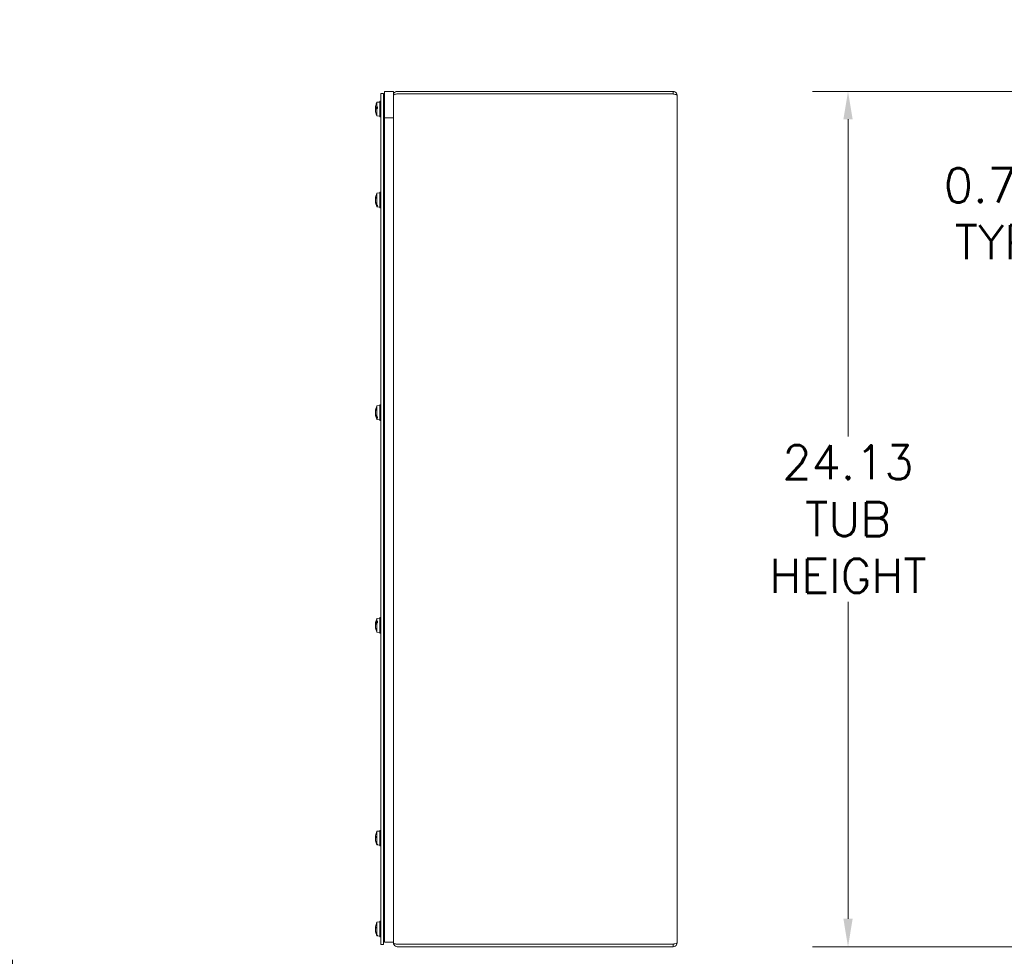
# Model space of a CAD drawing. Header units: inches. Extents: x 4 to 131, y 11 to 81.
# Tile 36 of 44: x 48 to 75, y 36 to 62. Entities that reach past the tile are written whole.
import ezdxf

# ---------------------------------------------------------------- set-up
doc = ezdxf.new("R2010")
doc.units = ezdxf.units.IN
doc.header["$LTSCALE"] = 8
doc.header["$MEASUREMENT"] = 0
doc.layers.add('Dimension (ANSI)', color=7, linetype='Continuous', lineweight=13)
doc.layers.add('Visible (ANSI)', color=7, linetype='Continuous', lineweight=13)
doc.styles.add('Note Text (ANSI)', font='RomanS.shx')
doc.dimstyles.new('Default (ANSI)', dxfattribs={"dimscale": 8, "dimtxt": 0.12, "dimasz": 0.098425, "dimexe": 0.125, "dimexo": 0.0625, "dimgap": 0.031496, "dimtad": 0, "dimtih": 1, "dimtoh": 1, "dimdec": 3, "dimrnd": 1e-08, "dimzin": 0, "dimdsep": 46, "dimtxsty": 'Note Text (ANSI)', "dimcen": 0.09, "dimdle": 0.393701, "dimclrd": 256, "dimclre": 256, "dimclrt": 256, "dimadec": 0, "dimazin": 1, "dimtfac": 1, "dimtofl": 0, "dimtmove": 0, "dimatfit": 3, "dimfxl": 0, "dimtolj": 1, "dimtzin": 4, "dimlwd": -1, "dimlwe": -1, "dimarcsym": 0})

# ---------------------------------------------------------------- blocks, each defined once
blk = doc.blocks.new('*D8')
at = {"layer": 'Defpoints', "color": 0}
for p in [(70.942, 60.443), (78.936, 60.443), (78.936, 36.318)]:
    blk.add_point(p, dxfattribs=at)
at = {"layer": 'Dimension (ANSI)'}
for p, q in [((78.436, 60.443), (69.942, 60.443)), ((70.942, 59.655), (70.942, 50.712)), ((70.942, 37.105), (70.942, 46.048)), ((78.436, 36.318), (69.942, 36.318))]:
    blk.add_line(p, q, dxfattribs=at)
for points in [[(70.811, 59.655), (71.073, 59.655), (70.942, 60.443)], [(70.811, 37.105), (71.073, 37.105), (70.942, 36.318)]]:
    blk.add_solid(points, dxfattribs=at)
at = {"layer": 'Dimension (ANSI)', "insert": (70.942, 48.38), "char_height": 0.96, "attachment_point": 5, "style": 'Note Text (ANSI)'}
blk.add_mtext('\\A1;24.13\\PTUB\\PHEIGHT', dxfattribs=at)
blk = doc.blocks.new('*D11')
at = {"layer": 'Defpoints', "color": 0}
for p in [(78.936, 60.443), (77.588, 59.693), (79.612, 59.693)]:
    blk.add_point(p, dxfattribs=at)
at = {"layer": 'Dimension (ANSI)'}
for p, q in [((77.588, 61.23), (77.588, 62.018)), ((78.436, 60.443), (76.588, 60.443)), ((79.112, 59.693), (76.588, 59.693)), ((77.588, 58.905), (77.588, 58.118)), ((77.588, 56.992), (77.588, 58.118)), ((76.801, 56.992), (77.588, 56.992))]:
    blk.add_line(p, q, dxfattribs=at)
for points in [[(77.457, 61.23), (77.719, 61.23), (77.588, 60.443)], [(77.457, 58.905), (77.719, 58.905), (77.588, 59.693)]]:
    blk.add_solid(points, dxfattribs=at)
at = {"layer": 'Dimension (ANSI)', "insert": (75.086, 56.992), "char_height": 0.96, "attachment_point": 5, "style": 'Note Text (ANSI)'}
blk.add_mtext('\\A1;0.75\\PTYP', dxfattribs=at)
blk = doc.blocks.new('*D12')
at = {"layer": 'Defpoints', "color": 0}
for p in [(78.861, 65.011), (78.861, 60.368), (81.924, 59.943)]:
    blk.add_point(p, dxfattribs=at)
at = {"layer": 'Dimension (ANSI)'}
for p, q in [((78.861, 60.868), (78.861, 66.011)), ((81.924, 60.443), (81.924, 66.011)), ((78.861, 65.011), (77.616, 65.011)), ((81.136, 65.011), (79.648, 65.011))]:
    blk.add_line(p, q, dxfattribs=at)
for points in [[(79.648, 65.142), (79.648, 64.88), (78.861, 65.011)], [(81.136, 65.142), (81.136, 64.88), (81.924, 65.011)]]:
    blk.add_solid(points, dxfattribs=at)
at = {"layer": 'Dimension (ANSI)', "insert": (75.902, 65.011), "char_height": 0.96, "attachment_point": 5, "style": 'Note Text (ANSI)'}
blk.add_mtext('\\A1;3.06\\PTYP', dxfattribs=at)
blk = doc.blocks.new('*D14')
at = {"layer": 'Defpoints', "color": 0}
for p in [(79.611, 37.068), (78.861, 36.392), (79.611, 34.472)]:
    blk.add_point(p, dxfattribs=at)
at = {"layer": 'Dimension (ANSI)'}
for p, q in [((79.611, 36.568), (79.611, 33.472)), ((78.861, 35.892), (78.861, 33.472)), ((78.074, 34.472), (76.226, 34.472)), ((80.398, 34.472), (81.186, 34.472))]:
    blk.add_line(p, q, dxfattribs=at)
for points in [[(78.074, 34.603), (78.074, 34.341), (78.861, 34.472)], [(80.398, 34.603), (80.398, 34.341), (79.611, 34.472)]]:
    blk.add_solid(points, dxfattribs=at)
at = {"layer": 'Dimension (ANSI)', "insert": (74.511, 35.112), "char_height": 0.96, "attachment_point": 2, "style": 'Note Text (ANSI)'}
blk.add_mtext('\\A1;0.75\\PTYP', dxfattribs=at)
blk = doc.blocks.new('*D20')
at = {"layer": 'Defpoints', "color": 0}
for p in [(47.363, 36.443), (47.3, 36.38), (47.363, 33.231)]:
    blk.add_point(p, dxfattribs=at)
at = {"layer": 'Dimension (ANSI)'}
for p, q in [((47.3, 35.88), (47.3, 32.231)), ((47.363, 35.943), (47.363, 32.231)), ((46.513, 33.231), (45.726, 33.231)), ((48.15, 33.231), (49.395, 33.231))]:
    blk.add_line(p, q, dxfattribs=at)
for points in [[(46.513, 33.362), (46.513, 33.099), (47.3, 33.231)], [(48.15, 33.362), (48.15, 33.099), (47.363, 33.231)]]:
    blk.add_solid(points, dxfattribs=at)
at = {"layer": 'Dimension (ANSI)', "insert": (49.647, 33.962), "char_height": 0.96, "attachment_point": 1, "style": 'Note Text (ANSI)'}
blk.add_mtext('\\A1;(0.06)', dxfattribs=at)

msp = doc.modelspace()

# ---------------------------------------------------------------- linework, layer by layer
at = {"layer": 'Visible (ANSI)'}
for p, q in [((57.76011, 60.38024), (57.83411, 60.38024)), ((57.76011, 60.38024), (57.76011, 36.38024)), ((57.83411, 36.38024), (57.83411, 60.38024)), ((57.86611, 60.44274), (58.11611, 60.44274)), ((57.86611, 60.44274), (57.86611, 59.69274)), ((57.86611, 60.44274), (58.11611, 60.44274)), ((57.86611, 60.44274), (57.86611, 36.44274)), ((58.11611, 59.69274), (58.11611, 60.44274)), ((58.11611, 36.44274), (58.11611, 60.44274)), ((58.11613, 60.33749), (58.11611, 60.33749)), ((66.01086, 60.44274), (58.22136, 60.44274)), ((66.01086, 60.36874), (58.22136, 60.36874)), ((58.22136, 60.36803), (66.01086, 60.36803)), ((66.01086, 60.36874), (66.01086, 60.44274)), ((66.11611, 60.33749), (66.11611, 36.42299)), ((57.64911, 60.13542), (57.72711, 60.14224)), ((57.64911, 60.00531), (57.64911, 60.13542)), ((57.72711, 60.16149), (57.72711, 59.72399)), ((57.72711, 60.16149), (57.76011, 60.16149)), ((57.83411, 60.02649), (57.86611, 60.02649)), ((57.60586, 59.97014), (57.66661, 59.96482)), ((57.62249, 59.98606), (57.61931, 59.98693)), ((57.62054, 59.83324), (57.62054, 59.82563)), ((57.62077, 59.98868), (57.66661, 59.98868)), ((57.62575, 59.98516), (57.66661, 59.98516)), ((57.62575, 59.98516), (57.66661, 59.97704)), ((57.64911, 60.00531), (57.66661, 60.00565)), ((57.66661, 59.95781), (57.64911, 59.95753)), ((57.64911, 59.75006), (57.64911, 59.95753)), ((57.64911, 59.75006), (57.72711, 59.74324)), ((57.66661, 59.95781), (57.66661, 60.00565)), ((57.83411, 59.85899), (57.86611, 59.85899)), ((57.72711, 59.72399), (57.76011, 59.72399)), ((57.86611, 59.69274), (58.11611, 59.69274)), ((57.64911, 57.57292), (57.72711, 57.57974)), ((57.64911, 57.23628), (57.64911, 57.57292)), ((57.72711, 57.59899), (57.72711, 57.16149)), ((57.72711, 57.59899), (57.76011, 57.59899)), ((57.60561, 57.41509), (57.61456, 57.41431)), ((57.60561, 57.34538), (57.60832, 57.34562)), ((57.61931, 57.27549), (57.62249, 57.27783)), ((57.62054, 57.46336), (57.62054, 57.42776)), ((57.62077, 57.2708), (57.63096, 57.2708)), ((57.62672, 57.28068), (57.62575, 57.28024)), ((57.62575, 57.28024), (57.62691, 57.28024)), ((57.64911, 57.23628), (57.66661, 57.23503)), ((57.66661, 57.20744), (57.66661, 57.23503)), ((57.83411, 57.46399), (57.86611, 57.46399)), ((57.83411, 57.29649), (57.86611, 57.29649)), ((57.66661, 57.20744), (57.64911, 57.20873)), ((57.64911, 57.18756), (57.64911, 57.20873)), ((57.64911, 57.18756), (57.72711, 57.18074)), ((57.72711, 57.16149), (57.76011, 57.16149)), ((57.60558, 51.41595), (57.61081, 51.4155)), ((57.62054, 51.47608), (57.62054, 51.44537)), ((57.64911, 51.57292), (57.72711, 51.57974)), ((57.64911, 51.25993), (57.64911, 51.57292)), ((57.72711, 51.59899), (57.72711, 51.16149)), ((57.72711, 51.59899), (57.76011, 51.59899)), ((57.83411, 51.46399), (57.86611, 51.46399)), ((57.60558, 51.34452), (57.61032, 51.34494)), ((57.61931, 51.28458), (57.62249, 51.28669)), ((57.62077, 51.28035), (57.63612, 51.28035)), ((57.63042, 51.29082), (57.62575, 51.28885)), ((57.62575, 51.28885), (57.63145, 51.28885)), ((57.64911, 51.25993), (57.66661, 51.25885)), ((57.66661, 51.22486), (57.64911, 51.22599)), ((57.64911, 51.18756), (57.64911, 51.22599)), ((57.64911, 51.18756), (57.72711, 51.18074)), ((57.66661, 51.22486), (57.66661, 51.25885)), ((57.72711, 51.16149), (57.76011, 51.16149)), ((57.83411, 51.29649), (57.86611, 51.29649)), ((57.64911, 45.57292), (57.72711, 45.57974)), ((57.64911, 45.49417), (57.64911, 45.57292)), ((57.72711, 45.16149), (57.72711, 45.59899)), ((57.76011, 45.59899), (57.72711, 45.59899)), ((57.60564, 45.41399), (57.61808, 45.41291)), ((57.60564, 45.34648), (57.60753, 45.34665)), ((57.62249, 45.45212), (57.61931, 45.45369)), ((57.62054, 45.28912), (57.62054, 45.26894)), ((57.62077, 45.45683), (57.66661, 45.45683)), ((57.62575, 45.45051), (57.64257, 45.44503)), ((57.62575, 45.45051), (57.64808, 45.45051)), ((57.64911, 45.49417), (57.66661, 45.49494)), ((57.66661, 45.45221), (57.64911, 45.45149)), ((57.64911, 45.18756), (57.64911, 45.45149)), ((57.66661, 45.45221), (57.66661, 45.49494)), ((57.83411, 45.46399), (57.86611, 45.46399)), ((57.83411, 45.29649), (57.86611, 45.29649)), ((57.64911, 45.18756), (57.72711, 45.18074)), ((57.76011, 45.16149), (57.72711, 45.16149)), ((57.64911, 39.57292), (57.72711, 39.57974)), ((57.64911, 39.20741), (57.64911, 39.57292)), ((57.72711, 39.16149), (57.72711, 39.59899)), ((57.76011, 39.59899), (57.72711, 39.59899)), ((57.83411, 39.46399), (57.86611, 39.46399)), ((57.60558, 39.41578), (57.6057, 39.41577)), ((57.60558, 39.3447), (57.6057, 39.34471)), ((57.60575, 39.41082), (57.62054, 39.40953)), ((57.60575, 39.34966), (57.60641, 39.34971)), ((57.61931, 39.26729), (57.62249, 39.26986)), ((57.62054, 39.43842), (57.62054, 39.39721)), ((57.62077, 39.26215), (57.62552, 39.26215)), ((57.64911, 39.20741), (57.66661, 39.20597)), ((57.66661, 39.19009), (57.64911, 39.19156)), ((57.64911, 39.18756), (57.64911, 39.19156)), ((57.64911, 39.18756), (57.72711, 39.18074)), ((57.66661, 39.19009), (57.66661, 39.20597)), ((57.83411, 39.29649), (57.86611, 39.29649)), ((57.76011, 39.16149), (57.72711, 39.16149)), ((57.64911, 37.01092), (57.72711, 37.01774)), ((57.64911, 36.64781), (57.64911, 37.01092)), ((57.72711, 37.03699), (57.72711, 36.59949)), ((57.72711, 37.03699), (57.76011, 37.03699)), ((57.60573, 36.84942), (57.62054, 36.84812)), ((57.60573, 36.78706), (57.60656, 36.78714)), ((57.61931, 36.70576), (57.62249, 36.70832)), ((57.62054, 36.87919), (57.62054, 36.83842)), ((57.62077, 36.70065), (57.62598, 36.70065)), ((57.83411, 36.90199), (57.86611, 36.90199)), ((57.83411, 36.73449), (57.86611, 36.73449)), ((57.64911, 36.64781), (57.66661, 36.64639)), ((57.66661, 36.62925), (57.64911, 36.6307)), ((57.64911, 36.62556), (57.64911, 36.6307)), ((57.64911, 36.62556), (57.72711, 36.61874)), ((57.66661, 36.62925), (57.66661, 36.64639)), ((57.72711, 36.59949), (57.76011, 36.59949)), ((57.86611, 36.44274), (58.11611, 36.44274)), ((58.11611, 36.4237), (58.11611, 36.44274)), ((58.11611, 36.4237), (58.11611, 36.42299)), ((58.11613, 36.42299), (58.11611, 36.42299)), ((57.76011, 36.38024), (57.83411, 36.38024)), ((66.01086, 36.39245), (58.22136, 36.39245)), ((66.01086, 36.39174), (58.22136, 36.39174)), ((58.22136, 36.31774), (66.01086, 36.31774)), ((66.01086, 36.39174), (66.01086, 36.31774))]:
    msp.add_line(p, q, dxfattribs=at)
for centre, radius, start, end in [((58.22136, 60.33749), 0.03125, 90, 102.78376), ((58.0391, 59.94274), 0.43499, 153.708102, 165.548627), ((58.0391, 59.94274), 0.43499, 194.451373, 206.291898), ((58.0391, 57.38024), 0.43499, 153.708102, 174.970472), ((58.0391, 57.38024), 0.43499, 185.029528, 206.291898), ((58.0391, 51.38024), 0.43499, 153.708102, 175.287506), ((58.0391, 51.38024), 0.43499, 184.712494, 206.291898), ((58.0391, 45.38024), 0.43499, 153.708102, 174.298532), ((58.0391, 45.38024), 0.43499, 185.701468, 206.291898), ((58.0391, 39.38024), 0.43499, 153.708102, 171.284123), ((58.0391, 39.38024), 0.43499, 171.284151, 175.229755), ((58.0391, 39.38024), 0.43499, 184.770245, 188.71588), ((58.0391, 39.38024), 0.43499, 188.715877, 206.291898), ((58.0391, 36.81824), 0.43499, 153.708102, 171.967212), ((58.0391, 36.81824), 0.43499, 188.032788, 206.291898), ((58.22136, 36.42299), 0.03125, 257.21624, 270)]:
    msp.add_arc(centre, radius, start, end, dxfattribs=at)
for centre, major_axis, ratio, start_param, end_param in [((58.03753, 59.93964), (-0.38783, 0.19615), 0.98117722, 0.21208481, 0.37600104), ((58.03753, 59.92529), (-0.43287, 0.03893), 0.23073077, 6.04216879, 6.21929061), ((58.03753, 59.92507), (-0.43291, 0.03845), 0.17232278, 0.09994813, 0.26386437), ((58.03753, 59.96041), (-0.43291, -0.03845), 0.17232278, 6.00611535, 6.18323717), ((58.03753, 59.93858), (-0.40658, 0.15358), 0.96910639, 0.43555939, 0.62651853), ((58.03753, 59.94584), (-0.38783, -0.19615), 0.98117722, 5.90718426, 6.0981434), ((58.0391, 59.94898), (-0.43494, 0), 0.33348361, 6.00590606, 6.01841994), ((58.0391, 59.93614), (-0.43494, 0), 0.0675423, 6.00590606, 6.01841994), ((58.0391, 59.9623), (-0.43453, 0), 0.22441234, 5.82646938, 6.00926758), ((58.0391, 59.92299), (-0.43453, 0), 0.18025936, 5.82646938, 6.00926758), ((58.03753, 57.36575), (-0.43209, 0.04678), 0.58691257, 6.07104669, 6.26200582), ((58.03753, 57.39534), (-0.43229, -0.04493), 0.53769014, 5.9517615, 6.14272063), ((58.03753, 57.39081), (-0.4299, -0.06384), 0.80494566, 6.03235714, 6.07957413), ((58.03753, 57.36967), (-0.4299, 0.06384), 0.80494566, 0.20361118, 0.380733), ((58.03753, 57.38992), (-0.42902, -0.06954), 0.83862577, 6.23272046, 6.40984228), ((58.0391, 57.38468), (-0.43494, 0), 0.74097596, 0.26476537, 0.27727924), ((58.0391, 57.37728), (-0.43494, 0), 0.89432715, 0.26476537, 0.27727924), ((58.0391, 57.39195), (-0.43453, 0), 0.81235485, 0.27391772, 0.45671593), ((58.0391, 57.36928), (-0.43453, 0), 0.83781502, 0.27391772, 0.45671593), ((58.03753, 51.36773), (-0.43123, 0.05412), 0.71421491, 6.09697758, 6.28793671), ((58.03753, 51.39349), (-0.4316, -0.05111), 0.67137502, 5.92824512, 6.11920425), ((58.03753, 51.3931), (-0.43142, -0.05265), 0.6944789, 6.03541138, 6.11399768), ((58.03753, 51.36738), (-0.43142, 0.05265), 0.6944789, 0.16918762, 0.34630944), ((58.03753, 51.39233), (-0.431, -0.05595), 0.73597518, 6.2725748, 6.44969662), ((58.0391, 51.38545), (-0.43494, 0), 0.6171592, 0.26476537, 0.27727924), ((58.0391, 51.37632), (-0.43494, 0), 0.80609869, 0.26476537, 0.27727924), ((58.0391, 51.39453), (-0.43453, 0), 0.70241409, 0.27391772, 0.45671593), ((58.0391, 51.3666), (-0.43453, 0), 0.73378282, 0.27391772, 0.45671593), ((58.03753, 45.36481), (-0.43238, 0.04399), 0.50847437, 6.07310711, 6.25022893), ((58.03753, 45.37202), (-0.4269, 0.08154), 0.88554839, 0.07905694, 0.08291696), ((58.03753, 45.39618), (-0.43253, -0.04257), 0.45629806, 5.97654246, 6.15366428), ((58.03753, 45.38939), (-0.42837, -0.07343), 0.85665495, 6.0203676, 6.05274877), ((58.03753, 45.36429), (-0.43253, 0.04257), 0.45629806, 0.12952102, 0.13338105), ((58.03753, 45.37108), (-0.42837, 0.07343), 0.85665495, 0.23043654, 0.42139567), ((58.03753, 45.38846), (-0.4269, -0.08154), 0.88554839, 6.20026834, 6.39122747), ((58.0391, 45.38554), (-0.43494, 0), 0.59874318, 6.00590606, 6.01841994), ((58.0391, 45.37407), (-0.43494, 0), 0.36117576, 6.00590606, 6.01841994), ((58.0391, 45.39758), (-0.43453, 0), 0.50404394, 5.82646938, 6.00926758), ((58.0391, 45.36246), (-0.43453, 0), 0.46460175, 5.82646938, 6.00926758), ((58.03753, 39.37492), (-0.41685, 0.12301), 0.95140555, 0.12835023, 0.18906511), ((58.03753, 39.36346), (-0.43273, 0.04047), 0.35175542, 6.04046544, 6.23142457), ((58.03753, 39.3691), (-0.43037, 0.06061), 0.78066537, 0.02308044, 0.0248643), ((58.03753, 39.38657), (-0.42186, -0.10453), 0.93202575, 5.96385334, 5.97159014), ((58.03753, 39.39737), (-0.4328, -0.03965), 0.29534956, 5.9805343, 6.17149343), ((58.03753, 39.36311), (-0.4328, 0.03965), 0.29534956, 0.11169188, 0.17240676), ((58.03753, 39.36618), (-0.43193, 0.04822), 0.61884203, 0.15362199, 0.15540563), ((58.03753, 39.37391), (-0.42186, 0.10453), 0.93202575, 0.31159517, 0.48871699), ((58.03753, 39.38556), (-0.41685, -0.12301), 0.95140555, 6.0941202, 6.27124202), ((58.0391, 39.38322), (-0.43494, 0), 0.89285843, 0.26476537, 0.27727924), ((58.0391, 39.37896), (-0.43494, 0), 0.98109788, 0.26476537, 0.27727924), ((58.0391, 39.38719), (-0.43453, 0), 0.93817136, 0.27391772, 0.45671593), ((58.0391, 39.37415), (-0.43453, 0), 0.95282134, 0.27391772, 0.45671593), ((58.03753, 36.80164), (-0.43269, 0.0409), 0.37721445, 6.04322588, 6.23418501), ((58.03753, 36.81245), (-0.41946, 0.11376), 0.94293709, 0.11759335, 0.16572341), ((58.03753, 36.82503), (-0.42346, -0.09784), 0.9220158, 5.97721193, 5.9886481), ((58.03753, 36.83522), (-0.43277, -0.04), 0.32136198, 5.97788911, 6.16884824), ((58.03753, 36.80126), (-0.43277, 0.04), 0.32136198, 0.11433707, 0.16246713), ((58.03753, 36.81145), (-0.42346, 0.09784), 0.9220158, 0.29453721, 0.47165903), ((58.03753, 36.82403), (-0.41946, -0.11376), 0.94293709, 6.11746189, 6.29458371), ((58.0391, 36.82138), (-0.43494, 0), 0.88015638, 0.26476537, 0.27727924), ((58.0391, 36.81678), (-0.43494, 0), 0.97541449, 0.26476537, 0.27727924), ((58.0391, 36.8257), (-0.43453, 0), 0.92831243, 0.27391772, 0.45671593), ((58.0391, 36.81162), (-0.43453, 0), 0.94412768, 0.27391772, 0.45671593)]:
    msp.add_ellipse(centre, major_axis=major_axis, ratio=ratio, start_param=start_param, end_param=end_param, dxfattribs=at)
for points, knots in [([(58.22136, 60.44274), (58.1845, 60.44274), (58.14835, 60.42178), (58.13003, 60.3898), (58.12096, 60.37396), (58.11611, 60.35574), (58.11611, 60.33749)], [0, 0, 0, 0, 1.05065058, 1.05065058, 1.05065058, 1.57079633, 1.57079633, 1.57079633, 1.57079633]), ([(58.11611, 60.33678), (58.11611, 60.34773), (58.13706, 60.35846), (58.16905, 60.3639), (58.18488, 60.36659), (58.20311, 60.36803), (58.22136, 60.36803)], [-1.57079633, -1.57079633, -1.57079633, -1.57079633, -0.52014575, -0.52014575, -0.52014575, 0, 0, 0, 0]), ([(66.11611, 60.33749), (66.11611, 60.37591), (66.09321, 60.41346), (66.05906, 60.43105), (66.04422, 60.4387), (66.02755, 60.44274), (66.01086, 60.44274)], [0, 0, 0, 0, 1.09505807, 1.09505807, 1.09505807, 1.57079633, 1.57079633, 1.57079633, 1.57079633]), ([(66.02468, 60.36529), (66.02124, 60.3671), (66.01748, 60.36828), (66.01358, 60.36862), (66.01268, 60.3687), (66.01177, 60.36874), (66.01086, 60.36874)], [1.107437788, 1.107437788, 1.107437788, 1.107437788, 1.483474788, 1.483474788, 1.483474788, 1.570796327, 1.570796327, 1.570796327, 1.570796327]), ([(66.01086, 60.36803), (66.04928, 60.36093), (66.08682, 60.35384), (66.10442, 60.34674), (66.11206, 60.34366), (66.11611, 60.34057), (66.11611, 60.33749)], [0, 0, 0, 0, 1.09505807, 1.09505807, 1.09505807, 1.57079633, 1.57079633, 1.57079633, 1.57079633]), ([(57.60611, 59.97052), (57.60596, 59.9701), (57.60582, 59.97001), (57.60563, 59.97065), (57.60558, 59.97138), (57.60557, 59.97332), (57.60561, 59.97468), (57.60577, 59.97786), (57.60589, 59.97969), (57.60607, 59.98177), (57.60609, 59.98206), (57.60611, 59.98235)], [0, 0, 0, 0, 0.0141482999, 0.0141482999, 0.0282965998, 0.0282965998, 0.04243521, 0.04243521, 0.0565738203, 0.0565738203, 0.0588097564, 0.0588097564, 0.0588097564, 0.0588097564]), ([(57.60584, 59.97014), (57.6058, 59.96947), (57.60576, 59.9688), (57.60563, 59.9662), (57.60558, 59.96432), (57.60557, 59.96116), (57.60561, 59.95966), (57.60577, 59.95734), (57.60589, 59.95652), (57.60607, 59.95601), (57.60609, 59.95594), (57.60611, 59.95589)], [0.009317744, 0.009317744, 0.009317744, 0.009317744, 0.0141482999, 0.0141482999, 0.0282965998, 0.0282965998, 0.04243521, 0.04243521, 0.0565738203, 0.0565738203, 0.0588097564, 0.0588097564, 0.0588097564, 0.0588097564]), ([(57.60611, 59.91158), (57.60596, 59.91339), (57.60582, 59.91539), (57.60563, 59.91928), (57.60558, 59.92116), (57.60557, 59.92432), (57.60561, 59.92582), (57.60577, 59.92813), (57.60589, 59.92896), (57.60607, 59.92947), (57.60609, 59.92953), (57.60611, 59.92959)], [0, 0, 0, 0, 0.0141482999, 0.0141482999, 0.0282965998, 0.0282965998, 0.04243521, 0.04243521, 0.0565738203, 0.0565738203, 0.0588097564, 0.0588097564, 0.0588097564, 0.0588097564]), ([(57.60584, 59.91533), (57.6058, 59.91532), (57.60576, 59.91525), (57.60563, 59.91483), (57.60558, 59.9141), (57.60557, 59.91215), (57.60561, 59.9108), (57.60577, 59.90762), (57.60589, 59.90579), (57.60607, 59.90371), (57.60609, 59.90342), (57.60611, 59.90312)], [0.009317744, 0.009317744, 0.009317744, 0.009317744, 0.0141482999, 0.0141482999, 0.0282965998, 0.0282965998, 0.04243521, 0.04243521, 0.0565738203, 0.0565738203, 0.0588097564, 0.0588097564, 0.0588097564, 0.0588097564]), ([(57.62575, 59.98516), (57.62485, 59.98531), (57.62397, 59.98553), (57.62302, 59.98585), (57.62275, 59.98595), (57.62249, 59.98606)], [0.0812370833, 0.0812370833, 0.0812370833, 0.0812370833, 0.0884538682, 0.0884538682, 0.0914229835, 0.0914229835, 0.0914229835, 0.0914229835]), ([(57.60611, 57.41789), (57.60596, 57.41681), (57.60582, 57.41596), (57.60563, 57.41504), (57.60558, 57.41499), (57.60557, 57.41556), (57.60561, 57.41623), (57.60571, 57.41759), (57.60575, 57.41797), (57.60578, 57.41838)], [0, 0, 0, 0, 0.0141482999, 0.0141482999, 0.0282965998, 0.0282965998, 0.04243521, 0.04243521, 0.0471242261, 0.0471242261, 0.0471242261, 0.0471242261]), ([(57.60611, 57.39826), (57.60596, 57.39676), (57.60582, 57.39494), (57.60563, 57.3911), (57.60558, 57.38909), (57.60557, 57.38542), (57.60561, 57.38352), (57.60571, 57.38128), (57.60575, 57.38075), (57.60578, 57.38024)], [0, 0, 0, 0, 0.0141482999, 0.0141482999, 0.0282965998, 0.0282965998, 0.04243521, 0.04243521, 0.0471242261, 0.0471242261, 0.0471242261, 0.0471242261]), ([(57.60611, 57.36222), (57.60596, 57.36372), (57.60582, 57.36554), (57.60563, 57.36938), (57.60558, 57.37139), (57.60557, 57.37506), (57.60561, 57.37695), (57.60577, 57.38032), (57.60589, 57.38179), (57.60607, 57.38307), (57.60609, 57.38323), (57.60611, 57.3834)], [0, 0, 0, 0, 0.0141482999, 0.0141482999, 0.0282965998, 0.0282965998, 0.04243521, 0.04243521, 0.0565738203, 0.0565738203, 0.0588097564, 0.0588097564, 0.0588097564, 0.0588097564]), ([(57.60561, 57.34538), (57.60559, 57.34538), (57.60558, 57.34532), (57.60557, 57.34492), (57.60561, 57.34425), (57.60577, 57.3422), (57.60589, 57.34083), (57.60607, 57.33911), (57.60609, 57.33887), (57.60611, 57.33862)], [0.0226011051, 0.0226011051, 0.0226011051, 0.0226011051, 0.0282965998, 0.0282965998, 0.04243521, 0.04243521, 0.0565738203, 0.0565738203, 0.0588097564, 0.0588097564, 0.0588097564, 0.0588097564]), ([(57.62249, 57.27783), (57.62275, 57.27813), (57.62302, 57.27841), (57.62397, 57.27925), (57.62485, 57.27984), (57.62575, 57.28024)], [0.0501285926, 0.0501285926, 0.0501285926, 0.0501285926, 0.0530977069, 0.0530977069, 0.0603144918, 0.0603144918, 0.0603144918, 0.0603144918]), ([(57.60611, 51.42039), (57.60596, 51.41907), (57.60582, 51.41792), (57.60563, 51.41638), (57.60558, 51.41598), (57.60558, 51.41595), (57.60558, 51.41596), (57.60558, 51.41598)], [0, 0, 0, 0, 0.0141482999, 0.0141482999, 0.0282965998, 0.0282965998, 0.0308333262, 0.0308333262, 0.0308333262, 0.0308333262]), ([(57.60611, 51.36882), (57.60596, 51.37012), (57.60582, 51.37177), (57.60563, 51.3754), (57.60558, 51.37737), (57.60557, 51.38108), (57.60561, 51.38307), (57.60577, 51.38673), (57.60589, 51.38841), (57.60607, 51.38996), (57.60609, 51.39017), (57.60611, 51.39037)], [0, 0, 0, 0, 0.0141482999, 0.0141482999, 0.0282965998, 0.0282965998, 0.04243521, 0.04243521, 0.0565738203, 0.0565738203, 0.0588097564, 0.0588097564, 0.0588097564, 0.0588097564]), ([(57.60558, 51.34452), (57.60557, 51.34452), (57.60561, 51.34418), (57.60577, 51.34276), (57.60589, 51.34166), (57.60607, 51.34018), (57.60609, 51.33996), (57.60611, 51.33975)], [0.0288172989, 0.0288172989, 0.0288172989, 0.0288172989, 0.04243521, 0.04243521, 0.0565738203, 0.0565738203, 0.0588097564, 0.0588097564, 0.0588097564, 0.0588097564]), ([(57.60611, 51.39165), (57.60596, 51.39035), (57.60582, 51.3887), (57.60563, 51.38508), (57.60558, 51.38311), (57.60558, 51.38092), (57.60558, 51.38058), (57.60558, 51.38024)], [0, 0, 0, 0, 0.0141482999, 0.0141482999, 0.0282965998, 0.0282965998, 0.0308333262, 0.0308333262, 0.0308333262, 0.0308333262]), ([(57.62249, 51.28669), (57.62275, 51.28696), (57.62302, 51.28721), (57.62397, 51.28797), (57.62485, 51.28849), (57.62575, 51.28885)], [0.0501285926, 0.0501285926, 0.0501285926, 0.0501285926, 0.0530977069, 0.0530977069, 0.0603144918, 0.0603144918, 0.0603144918, 0.0603144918]), ([(57.60611, 45.41603), (57.60596, 45.41509), (57.60582, 45.41441), (57.60563, 45.41386), (57.60558, 45.414), (57.60557, 45.41492), (57.60561, 45.41576), (57.60577, 45.41811), (57.60589, 45.41962), (57.60607, 45.42145), (57.60609, 45.42171), (57.60611, 45.42197)], [0, 0, 0, 0, 0.0141482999, 0.0141482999, 0.0282965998, 0.0282965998, 0.04243521, 0.04243521, 0.0565738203, 0.0565738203, 0.0588097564, 0.0588097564, 0.0588097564, 0.0588097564]), ([(57.60611, 45.40173), (57.60596, 45.40013), (57.60582, 45.39824), (57.60563, 45.39433), (57.60558, 45.39232), (57.60557, 45.38873), (57.60561, 45.3869), (57.60577, 45.38374), (57.60589, 45.38241), (57.60607, 45.3813), (57.60609, 45.38115), (57.60611, 45.38102)], [0, 0, 0, 0, 0.0141482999, 0.0141482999, 0.0282965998, 0.0282965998, 0.04243521, 0.04243521, 0.0565738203, 0.0565738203, 0.0588097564, 0.0588097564, 0.0588097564, 0.0588097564]), ([(57.60611, 45.35875), (57.60596, 45.36035), (57.60582, 45.36224), (57.60563, 45.36614), (57.60558, 45.36815), (57.60557, 45.37175), (57.60561, 45.37358), (57.60577, 45.37674), (57.60589, 45.37807), (57.60607, 45.37918), (57.60609, 45.37932), (57.60611, 45.37946)], [0, 0, 0, 0, 0.0141482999, 0.0141482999, 0.0282965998, 0.0282965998, 0.04243521, 0.04243521, 0.0565738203, 0.0565738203, 0.0588097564, 0.0588097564, 0.0588097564, 0.0588097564]), ([(57.60564, 45.34648), (57.6056, 45.34648), (57.60558, 45.34632), (57.60557, 45.34556), (57.60561, 45.34472), (57.60577, 45.34236), (57.60589, 45.34086), (57.60607, 45.33903), (57.60609, 45.33877), (57.60611, 45.33851)], [0.019230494, 0.019230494, 0.019230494, 0.019230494, 0.0282965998, 0.0282965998, 0.04243521, 0.04243521, 0.0565738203, 0.0565738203, 0.0588097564, 0.0588097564, 0.0588097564, 0.0588097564]), ([(57.62575, 45.45051), (57.62485, 45.45078), (57.62397, 45.45117), (57.62302, 45.45173), (57.62275, 45.45192), (57.62249, 45.45212)], [0.0812370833, 0.0812370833, 0.0812370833, 0.0812370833, 0.0884538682, 0.0884538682, 0.0914229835, 0.0914229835, 0.0914229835, 0.0914229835]), ([(57.60611, 39.41174), (57.60596, 39.4111), (57.60582, 39.41076), (57.60563, 39.4109), (57.60558, 39.41138), (57.60557, 39.41291), (57.60561, 39.41406), (57.60577, 39.41693), (57.60589, 39.41864), (57.60607, 39.42064), (57.60609, 39.42092), (57.60611, 39.4212)], [0, 0, 0, 0, 0.0141482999, 0.0141482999, 0.0282965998, 0.0282965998, 0.04243521, 0.04243521, 0.0565738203, 0.0565738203, 0.0588097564, 0.0588097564, 0.0588097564, 0.0588097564]), ([(57.60611, 39.40762), (57.60596, 39.40589), (57.60582, 39.4039), (57.60563, 39.39997), (57.60558, 39.39801), (57.60557, 39.39463), (57.60561, 39.39298), (57.60577, 39.39027), (57.60589, 39.38922), (57.60607, 39.38845), (57.60609, 39.38835), (57.60611, 39.38826)], [0, 0, 0, 0, 0.0141482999, 0.0141482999, 0.0282965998, 0.0282965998, 0.04243521, 0.04243521, 0.0565738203, 0.0565738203, 0.0588097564, 0.0588097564, 0.0588097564, 0.0588097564]), ([(57.60611, 39.37294), (57.60596, 39.3741), (57.60582, 39.37562), (57.60563, 39.37907), (57.60558, 39.381), (57.60557, 39.38468), (57.60561, 39.38669), (57.60571, 39.38921), (57.60575, 39.38981), (57.60578, 39.3904)], [0, 0, 0, 0, 0.0141482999, 0.0141482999, 0.0282965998, 0.0282965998, 0.04243521, 0.04243521, 0.0470435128, 0.0470435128, 0.0470435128, 0.0470435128]), ([(57.60561, 39.38024), (57.60559, 39.37937), (57.60558, 39.3785), (57.60557, 39.3758), (57.60561, 39.37379), (57.60571, 39.37127), (57.60575, 39.37067), (57.60578, 39.37008)], [0.0217116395, 0.0217116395, 0.0217116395, 0.0217116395, 0.0282965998, 0.0282965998, 0.04243521, 0.04243521, 0.0470435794, 0.0470435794, 0.0470435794, 0.0470435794]), ([(57.60611, 39.35286), (57.60596, 39.35459), (57.60582, 39.35657), (57.60563, 39.36051), (57.60558, 39.36247), (57.60557, 39.36585), (57.60561, 39.3675), (57.60577, 39.37021), (57.60589, 39.37126), (57.60607, 39.37203), (57.60609, 39.37213), (57.60611, 39.37222)], [0, 0, 0, 0, 0.0141482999, 0.0141482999, 0.0282965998, 0.0282965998, 0.04243521, 0.04243521, 0.0565738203, 0.0565738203, 0.0588097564, 0.0588097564, 0.0588097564, 0.0588097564]), ([(57.60575, 39.34966), (57.60574, 39.34966), (57.60573, 39.34965), (57.60563, 39.34958), (57.60558, 39.3491), (57.60557, 39.34757), (57.60561, 39.34642), (57.60577, 39.34355), (57.60589, 39.34184), (57.60607, 39.33984), (57.60609, 39.33956), (57.60611, 39.33928)], [0.0130450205, 0.0130450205, 0.0130450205, 0.0130450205, 0.0141482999, 0.0141482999, 0.0282965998, 0.0282965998, 0.04243521, 0.04243521, 0.0565738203, 0.0565738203, 0.0588097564, 0.0588097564, 0.0588097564, 0.0588097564]), ([(57.60561, 39.34406), (57.60559, 39.34432), (57.60558, 39.3445), (57.60557, 39.34482), (57.60561, 39.34468), (57.60571, 39.34397), (57.60575, 39.34375), (57.60578, 39.3435)], [0.0217116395, 0.0217116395, 0.0217116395, 0.0217116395, 0.0282965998, 0.0282965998, 0.04243521, 0.04243521, 0.0470434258, 0.0470434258, 0.0470434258, 0.0470434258]), ([(57.60611, 39.42134), (57.60596, 39.4199), (57.60582, 39.41858), (57.60563, 39.41668), (57.60558, 39.41609), (57.60558, 39.41581), (57.60558, 39.41578), (57.60558, 39.41578)], [0, 0, 0, 0, 0.0141482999, 0.0141482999, 0.0282965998, 0.0282965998, 0.0325316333, 0.0325316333, 0.0325316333, 0.0325316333]), ([(57.60611, 36.85048), (57.60596, 36.8498), (57.60582, 36.8494), (57.60563, 36.84943), (57.60558, 36.84986), (57.60557, 36.8513), (57.60561, 36.8524), (57.60577, 36.85519), (57.60589, 36.85687), (57.60607, 36.85885), (57.60609, 36.85913), (57.60611, 36.85941)], [0, 0, 0, 0, 0.0141482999, 0.0141482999, 0.0282965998, 0.0282965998, 0.04243521, 0.04243521, 0.0565738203, 0.0565738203, 0.0588097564, 0.0588097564, 0.0588097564, 0.0588097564]), ([(57.60611, 36.84475), (57.60596, 36.84303), (57.60582, 36.84106), (57.60563, 36.83712), (57.60558, 36.83515), (57.60557, 36.83173), (57.60561, 36.83004), (57.60577, 36.82726), (57.60589, 36.82616), (57.60607, 36.82534), (57.60609, 36.82523), (57.60611, 36.82513)], [0, 0, 0, 0, 0.0141482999, 0.0141482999, 0.0282965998, 0.0282965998, 0.04243521, 0.04243521, 0.0565738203, 0.0565738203, 0.0588097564, 0.0588097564, 0.0588097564, 0.0588097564]), ([(57.60611, 36.79173), (57.60596, 36.79345), (57.60582, 36.79542), (57.60563, 36.79936), (57.60558, 36.80133), (57.60557, 36.80475), (57.60561, 36.80644), (57.60577, 36.80922), (57.60589, 36.81032), (57.60607, 36.81114), (57.60609, 36.81125), (57.60611, 36.81134)], [0, 0, 0, 0, 0.0141482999, 0.0141482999, 0.0282965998, 0.0282965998, 0.04243521, 0.04243521, 0.0565738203, 0.0565738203, 0.0588097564, 0.0588097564, 0.0588097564, 0.0588097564]), ([(57.60573, 36.78706), (57.60573, 36.78706), (57.60573, 36.78706), (57.60563, 36.78705), (57.60558, 36.78662), (57.60557, 36.78518), (57.60561, 36.78408), (57.60577, 36.78129), (57.60589, 36.77961), (57.60607, 36.77763), (57.60609, 36.77735), (57.60611, 36.77707)], [0.0140158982, 0.0140158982, 0.0140158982, 0.0140158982, 0.0141482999, 0.0141482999, 0.0282965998, 0.0282965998, 0.04243521, 0.04243521, 0.0565738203, 0.0565738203, 0.0588097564, 0.0588097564, 0.0588097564, 0.0588097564]), ([(58.22136, 36.39245), (58.1845, 36.39245), (58.14835, 36.39867), (58.13003, 36.40816), (58.12096, 36.41287), (58.11611, 36.41828), (58.11611, 36.4237)], [0, 0, 0, 0, 1.05065058, 1.05065058, 1.05065058, 1.57079633, 1.57079633, 1.57079633, 1.57079633]), ([(58.11611, 36.42299), (58.11611, 36.38613), (58.13706, 36.34998), (58.16905, 36.33166), (58.18488, 36.32259), (58.20311, 36.31774), (58.22136, 36.31774)], [-1.57079633, -1.57079633, -1.57079633, -1.57079633, -0.52014575, -0.52014575, -0.52014575, 0, 0, 0, 0]), ([(66.11611, 36.42299), (66.11611, 36.41589), (66.09321, 36.40879), (66.05906, 36.4017), (66.04422, 36.39861), (66.02755, 36.39553), (66.01086, 36.39245)], [0, 0, 0, 0, 1.09505807, 1.09505807, 1.09505807, 1.57079633, 1.57079633, 1.57079633, 1.57079633]), ([(66.01086, 36.31774), (66.04928, 36.31774), (66.08682, 36.34063), (66.10442, 36.37479), (66.11206, 36.38962), (66.11611, 36.4063), (66.11611, 36.42299)], [0, 0, 0, 0, 1.09505807, 1.09505807, 1.09505807, 1.57079633, 1.57079633, 1.57079633, 1.57079633]), ([(66.02468, 36.39519), (66.02124, 36.39338), (66.01748, 36.3922), (66.01358, 36.39186), (66.01268, 36.39178), (66.01177, 36.39174), (66.01086, 36.39174)], [1.107437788, 1.107437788, 1.107437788, 1.107437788, 1.483474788, 1.483474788, 1.483474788, 1.570796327, 1.570796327, 1.570796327, 1.570796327])]:
    msp.add_open_spline(points, degree=3, knots=knots, dxfattribs=at)
for points in [[(57.6209, 59.82305), (57.62066, 59.82389), (57.62054, 59.82481), (57.62054, 59.82563)], [(57.62054, 57.46336), (57.62054, 57.46385), (57.62066, 57.46439), (57.6209, 57.46488)], [(57.62054, 51.47608), (57.62054, 51.47667), (57.62066, 51.47734), (57.6209, 51.47794)], [(57.6209, 45.26663), (57.62066, 45.26738), (57.62054, 45.26821), (57.62054, 45.26894)], [(57.62054, 39.43842), (57.62054, 39.43872), (57.62066, 39.43904), (57.6209, 39.43932)], [(57.62249, 39.26986), (57.6226, 39.27), (57.62271, 39.27014), (57.62283, 39.27027)], [(57.62054, 36.87919), (57.62054, 36.87951), (57.62066, 36.87985), (57.6209, 36.88016)], [(57.62249, 36.70832), (57.6227, 36.70858), (57.62292, 36.70883), (57.62314, 36.70906)]]:
    msp.add_open_spline(points, degree=3, dxfattribs=at)

# ---------------------------------------------------------------- dimensions: what is measured, and where the dimension line sits
at = {"layer": 'Dimension (ANSI)'}
for base, p1, p2, angle, text, override, picture, middle in [((78.86101, 65.01074), (81.92351, 59.94274), (78.86101, 60.36803), 180, '<>\\PTYP', {"dimtih": 0, "dimtoh": 0, "dimdec": 2, "dimtp": 0, "dimtm": 0, "dimtdec": 2, "dimatfit": 2}, '*D12', (75.90164, 65.01074)), ((77.58795, 59.69274), (78.93571, 60.44274), (79.61171, 59.69274), 90, '<>\\PTYP', {"dimdec": 2, "dimtp": 0, "dimtm": 0, "dimtdec": 2, "dimtmove": 1, "dimatfit": 1}, '*D11', (77.53426, 56.99159)), ((70.9419447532, 60.4427392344), (78.9357135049, 36.3177392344), (78.9357135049, 60.4427392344), 270, '<>\\PTUB\\PHEIGHT', {"dimdec": 2, "dimtp": 0, "dimtm": 0, "dimtdec": 2, "dimatfit": 1}, '*D8', (70.9419447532, 48.3802392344)), ((79.61101, 34.47217), (78.86101, 36.39245), (79.61101, 37.06845), 180, '<>\\PTYP', {"dimtih": 0, "dimtoh": 0, "dimdec": 2, "dimtp": 0, "dimtm": 0, "dimtdec": 2, "dimatfit": 1, "dimtvp": -0.25}, '*D14', (74.5113, 34.47217)), ((47.36291, 33.23063), (47.30041, 36.38024), (47.36291, 36.44274), 180, '(<>)', {"dimgap": 0.031496, "dimtih": 0, "dimtoh": 0, "dimdec": 2, "dimtol": 0, "dimlim": 0, "dimtp": 0, "dimtm": 0, "dimtdec": 2, "dimatfit": 1}, '*D20', (51.70397, 33.23063))]:
    dim = msp.add_linear_dim(base=base, p1=p1, p2=p2, angle=angle, text=text, dimstyle='Default (ANSI)', override=override, dxfattribs=at)
    dim.commit()
    dim.dimension.update_dxf_attribs({"geometry": picture, "text_midpoint": middle, "dimtype": 160})

doc.saveas('drawing.dxf')
